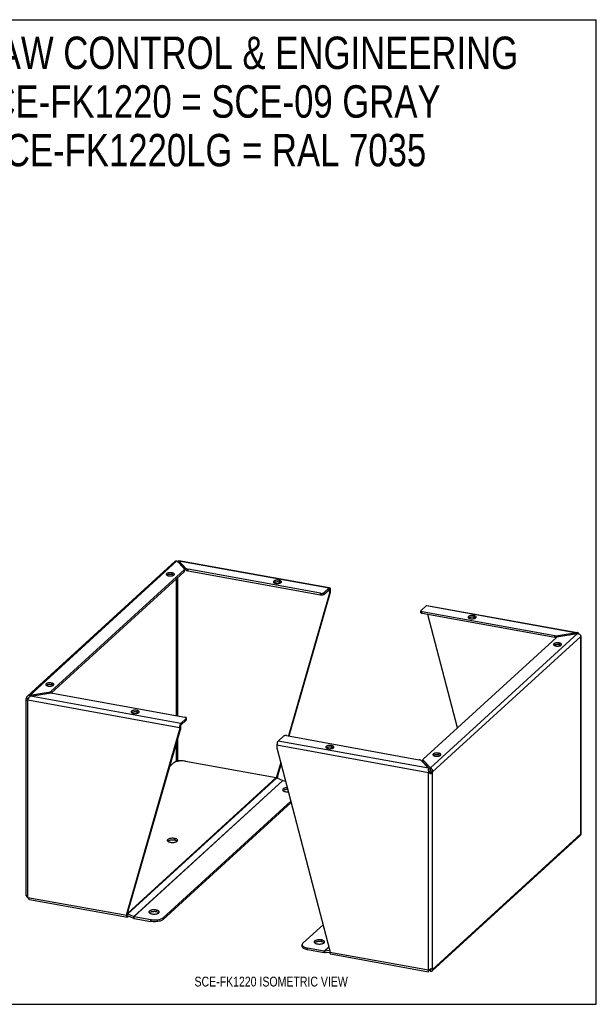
# Model space of a CAD drawing. Header units: inches. Extents: x 0 to 68.8, y 0 to 53.1.
# Tile 2 of 2: x 37.6 to 68.8, y 0 to 53.1. Entities that reach past the tile are written whole.
import ezdxf

# ---------------------------------------------------------------- set-up
doc = ezdxf.new("R2010")
doc.units = ezdxf.units.IN
doc.header["$LTSCALE"] = 3.78125
doc.header["$MEASUREMENT"] = 0
doc.layers.get('0').update_dxf_attribs({"linetype": 'CONTINUOUS'})
doc.layers.add('DIMENSIONS', color=7, linetype='CONTINUOUS')
doc.styles.get("Standard").update_dxf_attribs({"font": 'txt', "width": 0.8})

msp = doc.modelspace()

# ---------------------------------------------------------------- linework, layer by layer
at = {"color": 7, "linetype": 'Continuous'}
for p, q in [((0, 53.125), (68.75, 53.125)), ((68.75, 0), (68.75, 53.125)), ((46.212, 23.934), (46.212, 23.839)), ((46.193, 23.852), (46.19, 23.847)), ((46.602, 23.426), (46.212, 23.839)), ((46.245, 23.804), (46.214, 23.81)), ((46.497, 23.342), (46.497, 23.437)), ((46.516, 23.379), (46.516, 23.437)), ((46.602, 23.426), (46.602, 23.521)), ((46.718, 23.377), (46.718, 23.472)), ((53.872, 22.081), (46.718, 23.377)), ((46.497, 23.342), (39.325, 16.791)), ((45.621, 23.174), (45.596, 23.165)), ((45.649, 23.182), (45.621, 23.174)), ((45.848, 23.281), (45.848, 23.186)), ((45.943, 23.153), (45.929, 23.161)), ((46.085, 15.572), (46.085, 22.966)), ((46.168, 15.557), (46.168, 23.042)), ((51.628, 22.875), (51.628, 22.78)), ((51.401, 22.768), (51.377, 22.758)), ((51.43, 22.775), (51.401, 22.768)), ((51.724, 22.746), (51.709, 22.754)), ((54.037, 22.107), (54.325, 22.37)), ((54.35, 22.336), (54.298, 22.346)), ((54.325, 22.37), (54.325, 22.465)), ((54.35, 22.336), (54.393, 22.375)), ((54.35, 22.347), (54.35, 22.336)), ((54.35, 22.336), (54.35, 22.177)), ((54.35, 22.177), (52.133, 14.477)), ((53.872, 22.081), (53.872, 22.176)), ((54.037, 22.107), (54.037, 22.202)), ((54.393, 22.216), (54.35, 22.177)), ((59.282, 21.134), (59.282, 21.229)), ((59.356, 21.088), (59.356, 21.183)), ((66.51, 19.792), (59.356, 21.088)), ((61.252, 14.916), (59.657, 21.034)), ((61.907, 20.865), (61.882, 20.855)), ((61.935, 20.873), (61.907, 20.865)), ((62.134, 20.972), (62.134, 20.877)), ((62.229, 20.843), (62.215, 20.852)), ((66.51, 19.792), (66.51, 19.888)), ((66.537, 19.788), (66.51, 19.792)), ((66.678, 19.837), (66.678, 19.886)), ((67.694, 20.044), (67.694, 19.997)), ((66.518, 19.39), (66.493, 19.38)), ((66.547, 19.398), (66.518, 19.39)), ((66.745, 19.497), (66.745, 19.402)), ((66.84, 19.368), (66.826, 19.377)), ((39.113, 17.229), (39.088, 17.22)), ((39.141, 17.237), (39.113, 17.229)), ((39.34, 17.336), (39.34, 17.241)), ((39.435, 17.207), (39.421, 17.216)), ((37.991, 16.515), (38.086, 16.497)), ((38.083, 16.482), (38.086, 16.497)), ((38.121, 16.529), (38.086, 16.497)), ((38.174, 16.668), (38.174, 16.599)), ((39.19, 16.779), (39.19, 16.826)), ((39.312, 16.791), (39.312, 16.873)), ((38.041, 16.411), (38.025, 16.404)), ((43.724, 15.754), (43.699, 15.745)), ((43.753, 15.762), (43.724, 15.754)), ((43.951, 15.861), (43.951, 15.766)), ((44.046, 15.732), (44.032, 15.741)), ((46.614, 15.326), (46.614, 15.421)), ((46.625, 15.346), (46.625, 15.421)), ((46.3, 14.982), (46.258, 14.944)), ((46.3, 14.982), (46.3, 14.823)), ((46.614, 15.326), (46.326, 15.062)), ((46.326, 15.062), (46.326, 15.158)), ((43.447, 4.916), (46.3, 14.823)), ((46.168, 13.16), (46.168, 14.364)), ((46.258, 14.785), (46.3, 14.823)), ((46.085, 13.147), (46.085, 14.078)), ((54.23, 13.852), (54.205, 13.842)), ((54.258, 13.86), (54.23, 13.852)), ((54.457, 13.959), (54.457, 13.864)), ((54.552, 13.83), (54.538, 13.838)), ((60.011, 13.445), (59.986, 13.435)), ((60.039, 13.453), (60.011, 13.445)), ((60.237, 13.552), (60.237, 13.457)), ((60.333, 13.423), (60.318, 13.432)), ((46.085, 13.147), (45.983, 13.053)), ((46.1, 13.193), (46.094, 13.178)), ((46.12, 13.235), (46.126, 13.227)), ((46.331, 13.13), (46.168, 13.16)), ((51.72, 13.043), (51.497, 12.27)), ((59.391, 13.102), (59.391, 13.165)), ((59.405, 13.07), (59.405, 13.165)), ((59.795, 12.657), (59.405, 13.07)), ((59.795, 12.752), (59.795, 12.657)), ((51.539, 12.309), (51.497, 12.27)), ((51.497, 12.27), (51.497, 12.22)), ((51.516, 12.212), (51.539, 12.233)), ((59.695, 12.737), (59.695, 12.684)), ((59.696, 12.51), (59.739, 12.549)), ((59.781, 12.482), (59.771, 12.496)), ((59.786, 12.474), (59.781, 12.482)), ((59.794, 12.465), (59.786, 12.474)), ((59.794, 12.487), (59.787, 12.473)), ((59.824, 12.433), (59.794, 12.465)), ((59.813, 12.531), (59.807, 12.516)), ((59.821, 12.561), (59.916, 12.544)), ((51.866, 11.542), (51.848, 11.528)), ((45.366, 4.575), (52.281, 10.892)), ((45.637, 8.811), (45.619, 8.797)), ((45.989, 8.949), (45.989, 8.854)), ((46.129, 8.798), (46.11, 8.813)), ((37.999, 5.855), (37.991, 5.856)), ((43.405, 4.877), (43.447, 4.916)), ((43.447, 4.841), (43.405, 4.802)), ((43.447, 4.841), (43.447, 4.916)), ((43.448, 4.83), (43.447, 4.841)), ((43.452, 4.811), (43.471, 4.878)), ((43.455, 4.787), (43.765, 4.648)), ((44.646, 4.946), (44.629, 4.933)), ((44.999, 5.085), (44.999, 4.99)), ((45.139, 4.934), (45.119, 4.948)), ((43.472, 4.779), (43.472, 4.712)), ((43.765, 4.648), (43.79, 4.735)), ((43.805, 4.635), (43.805, 4.73)), ((43.805, 4.635), (44.706, 4.472)), ((44.706, 4.472), (44.706, 4.567)), ((45.366, 4.575), (45.366, 4.67)), ((52.871, 3.126), (52.871, 3.221)), ((53.565, 3.331), (53.547, 3.318)), ((53.917, 3.47), (53.917, 3.375)), ((54.058, 3.319), (54.038, 3.333)), ((53.168, 2.94), (53.168, 3.035)), ((54.069, 2.777), (53.168, 2.94)), ((54.069, 2.777), (54.069, 2.872)), ((54.108, 2.775), (54.084, 2.871)), ((54.369, 2.797), (54.108, 2.775)), ((59.694, 1.807), (59.696, 1.814)), ((59.695, 1.774), (59.695, 1.827)), ((59.783, 1.897), (59.795, 1.885)), ((59.819, 1.906), (59.795, 1.885)), ((59.795, 1.79), (59.795, 1.885)), ((59.815, 1.919), (59.817, 1.913)), ((59.817, 1.913), (59.824, 1.897)), ((59.916, 1.886), (59.821, 1.903)), ((0, 0), (68.75, 0))]:
    msp.add_line(p, q, dxfattribs=at)
at = {"color": 3, "linetype": 'Continuous'}
for p, q in [((38.174, 16.668), (46.112, 23.919)), ((46.112, 23.919), (46.501, 23.506)), ((46.212, 23.934), (46.216, 23.943)), ((46.602, 23.521), (46.212, 23.934)), ((46.219, 23.933), (54.325, 22.465)), ((46.222, 23.95), (54.328, 22.482)), ((38.062, 16.638), (46.016, 23.904)), ((46.497, 23.437), (39.312, 16.873)), ((46.182, 23.844), (46.19, 23.847)), ((53.872, 22.176), (46.718, 23.472)), ((45.569, 23.156), (45.589, 23.144)), ((45.868, 23.123), (45.896, 23.131)), ((45.896, 23.131), (45.921, 23.141)), ((51.35, 22.749), (51.369, 22.737)), ((51.648, 22.716), (51.677, 22.724)), ((51.677, 22.724), (51.702, 22.734)), ((54.037, 22.202), (54.325, 22.465)), ((54.393, 22.375), (54.393, 22.216)), ((54.393, 22.216), (52.162, 14.472)), ((59.293, 21.25), (59.581, 21.513)), ((59.581, 21.513), (67.694, 20.044)), ((59.611, 21.525), (67.724, 20.056)), ((66.51, 19.888), (59.356, 21.183)), ((61.855, 20.846), (61.875, 20.835)), ((62.154, 20.814), (62.182, 20.822)), ((62.182, 20.822), (62.207, 20.831)), ((59.41, 13.234), (66.595, 19.798)), ((67.732, 20.003), (59.795, 12.752)), ((59.916, 12.544), (67.916, 19.852)), ((67.694, 20.044), (66.678, 19.886)), ((66.717, 19.845), (67.732, 20.003)), ((67.923, 19.848), (67.916, 19.852)), ((67.916, 9.194), (67.916, 19.852)), ((67.917, 19.834), (67.919, 19.829)), ((67.93, 9.261), (67.93, 19.839)), ((66.467, 19.371), (66.486, 19.36)), ((66.765, 19.339), (66.794, 19.347)), ((66.794, 19.347), (66.819, 19.356)), ((39.061, 17.211), (39.081, 17.199)), ((39.36, 17.178), (39.388, 17.186)), ((39.388, 17.186), (39.413, 17.195)), ((39.19, 16.826), (38.174, 16.668)), ((38.213, 16.627), (39.228, 16.785)), ((46.326, 15.158), (38.213, 16.627)), ((39.397, 16.783), (46.55, 15.488)), ((37.977, 5.869), (37.977, 16.388)), ((38.039, 16.409), (38.009, 16.397)), ((38.076, 5.767), (38.076, 16.425)), ((38.076, 16.425), (46.258, 14.944)), ((43.672, 15.735), (43.692, 15.724)), ((43.971, 15.703), (44, 15.711)), ((44, 15.711), (44.024, 15.72)), ((46.614, 15.421), (46.326, 15.158)), ((46.258, 14.944), (46.258, 14.785)), ((43.405, 4.877), (46.258, 14.785)), ((51.87, 14.469), (51.582, 14.206)), ((52.035, 14.495), (59.189, 13.199)), ((51.514, 13.992), (51.514, 13.833)), ((51.514, 13.992), (59.696, 12.51)), ((51.514, 13.833), (54.367, 2.892)), ((59.695, 12.737), (51.582, 14.206)), ((54.178, 13.833), (54.198, 13.821)), ((54.505, 13.808), (54.53, 13.818)), ((54.477, 13.8), (54.505, 13.808)), ((59.959, 13.426), (59.978, 13.415)), ((60.258, 13.394), (60.286, 13.402)), ((60.286, 13.402), (60.311, 13.411)), ((45.728, 12.836), (45.92, 13.011)), ((46.58, 13.114), (51.465, 12.229)), ((51.735, 12.987), (51.539, 12.309)), ((59.305, 13.15), (59.695, 12.737)), ((59.795, 12.752), (59.405, 13.165)), ((43.447, 4.904), (51.465, 12.229)), ((51.539, 12.309), (51.539, 12.233)), ((59.683, 12.666), (59.681, 12.642)), ((59.717, 12.494), (59.696, 12.51)), ((59.696, 1.852), (59.696, 12.51)), ((59.738, 12.48), (59.717, 12.494)), ((59.76, 12.467), (59.738, 12.48)), ((59.844, 12.45), (59.824, 12.433)), ((59.916, 1.886), (59.916, 12.544)), ((43.471, 4.878), (51.504, 12.217)), ((43.79, 4.735), (51.823, 12.074)), ((43.805, 4.73), (51.838, 12.069)), ((51.504, 12.217), (51.823, 12.074)), ((51.838, 12.069), (51.981, 12.043)), ((51.849, 11.527), (51.869, 11.513)), ((45.366, 4.67), (52.261, 10.969)), ((59.891, 1.804), (67.861, 9.085)), ((59.916, 1.886), (67.916, 9.194)), ((45.62, 8.796), (45.64, 8.782)), ((46.113, 8.784), (46.132, 8.798)), ((37.981, 5.876), (37.988, 5.88)), ((37.991, 5.856), (37.996, 5.835)), ((38.009, 5.839), (38.023, 5.82)), ((38.023, 5.82), (38.039, 5.801)), ((38.076, 5.767), (43.405, 4.802)), ((38.163, 5.656), (43.443, 4.7)), ((43.405, 4.802), (43.405, 4.877)), ((43.471, 4.878), (43.79, 4.735)), ((44.63, 4.932), (44.649, 4.917)), ((45.122, 4.919), (45.141, 4.934)), ((43.522, 4.757), (43.472, 4.712)), ((43.805, 4.73), (44.706, 4.567)), ((54.001, 4.296), (52.914, 3.303)), ((53.548, 3.317), (53.568, 3.302)), ((54.041, 3.304), (54.06, 3.319)), ((54.069, 2.872), (53.168, 3.035)), ((54.314, 3.096), (54.069, 2.872)), ((54.317, 3.084), (54.084, 2.871)), ((54.367, 2.896), (54.084, 2.871)), ((54.367, 2.892), (54.367, 2.817)), ((54.367, 2.817), (59.696, 1.852)), ((54.371, 2.773), (54.375, 2.754)), ((54.405, 2.715), (59.685, 1.759)), ((59.696, 1.852), (59.69, 1.83)), ((59.696, 1.852), (59.717, 1.861)), ((59.724, 1.865), (59.795, 1.79)), ((59.76, 1.883), (59.782, 1.896)), ((59.782, 1.896), (59.803, 1.91)), ((59.803, 1.91), (59.824, 1.925)), ((59.824, 1.925), (59.844, 1.917)), ((59.844, 1.917), (59.862, 1.909)), ((59.862, 1.909), (59.894, 1.896))]:
    msp.add_line(p, q, dxfattribs=at)
for points in [[(46.016, 23.904), (46.02, 23.908), (46.035, 23.917), (46.052, 23.923), (46.071, 23.925), (46.091, 23.924), (46.112, 23.919)], [(46.216, 23.943), (46.219, 23.949), (46.222, 23.95)], [(46.497, 23.437), (46.507, 23.448), (46.513, 23.46), (46.516, 23.471), (46.516, 23.474)], [(46.516, 23.474), (46.515, 23.483), (46.51, 23.494), (46.501, 23.506)], [(46.602, 23.521), (46.614, 23.511), (46.629, 23.501), (46.648, 23.492), (46.669, 23.484), (46.692, 23.477), (46.718, 23.472)], [(45.848, 23.281), (45.815, 23.286), (45.781, 23.289), (45.747, 23.289), (45.713, 23.287), (45.68, 23.283), (45.649, 23.277), (45.621, 23.269), (45.596, 23.26), (45.575, 23.249), (45.559, 23.236), (45.547, 23.223), (45.541, 23.209), (45.54, 23.2)], [(45.54, 23.2), (45.54, 23.196), (45.545, 23.182), (45.554, 23.168), (45.569, 23.156)], [(45.589, 23.144), (45.612, 23.134), (45.639, 23.126), (45.67, 23.119)], [(45.67, 23.119), (45.702, 23.114), (45.736, 23.112), (45.77, 23.111), (45.804, 23.113), (45.837, 23.117), (45.868, 23.123)], [(45.977, 23.2), (45.977, 23.205), (45.973, 23.219), (45.963, 23.232), (45.948, 23.245), (45.929, 23.256), (45.905, 23.266), (45.878, 23.275), (45.848, 23.281)], [(45.921, 23.141), (45.942, 23.152), (45.958, 23.164)], [(45.958, 23.164), (45.97, 23.177), (45.976, 23.191), (45.977, 23.2)], [(51.628, 22.875), (51.595, 22.879), (51.562, 22.882), (51.528, 22.882), (51.494, 22.88), (51.461, 22.876), (51.43, 22.87), (51.401, 22.863), (51.377, 22.853), (51.356, 22.842), (51.339, 22.83), (51.328, 22.816), (51.322, 22.803), (51.32, 22.793)], [(51.758, 22.793), (51.757, 22.798), (51.753, 22.812), (51.743, 22.825), (51.729, 22.838), (51.709, 22.849), (51.685, 22.86), (51.659, 22.868), (51.628, 22.875)], [(51.32, 22.793), (51.321, 22.789), (51.325, 22.775), (51.335, 22.762), (51.35, 22.749)], [(51.369, 22.737), (51.393, 22.727), (51.42, 22.719), (51.45, 22.712)], [(51.45, 22.712), (51.483, 22.707), (51.516, 22.705), (51.551, 22.705), (51.585, 22.706), (51.617, 22.71), (51.648, 22.716)], [(51.702, 22.734), (51.722, 22.745), (51.739, 22.757)], [(51.739, 22.757), (51.75, 22.77), (51.757, 22.784), (51.758, 22.793)], [(54.325, 22.465), (54.336, 22.473), (54.346, 22.477), (54.355, 22.477)], [(54.355, 22.477), (54.356, 22.477), (54.365, 22.473)], [(54.365, 22.473), (54.373, 22.464), (54.38, 22.453), (54.385, 22.437), (54.389, 22.419), (54.392, 22.398), (54.393, 22.375)], [(53.872, 22.176), (53.895, 22.173), (53.919, 22.172), (53.944, 22.173), (53.967, 22.175), (53.989, 22.18), (54.009, 22.186), (54.024, 22.193), (54.037, 22.202)], [(59.293, 21.25), (59.285, 21.24), (59.282, 21.231), (59.282, 21.229)], [(59.581, 21.513), (59.592, 21.521), (59.602, 21.525), (59.611, 21.525)], [(59.282, 21.229), (59.284, 21.221), (59.29, 21.211), (59.301, 21.202), (59.316, 21.194), (59.335, 21.188), (59.356, 21.183)], [(62.134, 20.972), (62.101, 20.977), (62.068, 20.979), (62.033, 20.98), (61.999, 20.978), (61.966, 20.974), (61.935, 20.968), (61.907, 20.96), (61.882, 20.95), (61.861, 20.939), (61.845, 20.927), (61.834, 20.914), (61.827, 20.9), (61.826, 20.891)], [(61.826, 20.891), (61.826, 20.886), (61.831, 20.872), (61.841, 20.859), (61.855, 20.846)], [(61.875, 20.835), (61.898, 20.825), (61.925, 20.816), (61.956, 20.81)], [(61.956, 20.81), (61.989, 20.805), (62.022, 20.802), (62.056, 20.802), (62.09, 20.804), (62.123, 20.808), (62.154, 20.814)], [(62.264, 20.891), (62.263, 20.896), (62.259, 20.909), (62.249, 20.923), (62.234, 20.935), (62.215, 20.947), (62.191, 20.957), (62.164, 20.965), (62.134, 20.972)], [(62.207, 20.831), (62.228, 20.842), (62.245, 20.855)], [(62.245, 20.855), (62.256, 20.868), (62.262, 20.882), (62.264, 20.891)], [(66.51, 19.888), (66.537, 19.883), (66.565, 19.881), (66.594, 19.88), (66.623, 19.88), (66.651, 19.882), (66.678, 19.886)], [(66.717, 19.845), (66.691, 19.84), (66.667, 19.834), (66.645, 19.826), (66.625, 19.818), (66.609, 19.808), (66.595, 19.798)], [(67.744, 20.052), (67.729, 20.053), (67.711, 20.051), (67.694, 20.044)], [(67.732, 20.003), (67.759, 20), (67.786, 19.993), (67.811, 19.983), (67.834, 19.969), (67.856, 19.953), (67.874, 19.935), (67.89, 19.916), (67.902, 19.895), (67.911, 19.873), (67.916, 19.852)], [(67.762, 20.047), (67.746, 20.052), (67.744, 20.052)], [(67.79, 20.024), (67.777, 20.037), (67.762, 20.047)], [(67.818, 19.979), (67.814, 19.988), (67.803, 20.007), (67.79, 20.024)], [(67.93, 19.839), (67.93, 19.84), (67.928, 19.844), (67.923, 19.848)], [(66.745, 19.497), (66.712, 19.502), (66.679, 19.504), (66.645, 19.505), (66.61, 19.503), (66.578, 19.499), (66.547, 19.493), (66.518, 19.485), (66.493, 19.475), (66.473, 19.464), (66.456, 19.452), (66.445, 19.439), (66.438, 19.425), (66.437, 19.416)], [(66.437, 19.416), (66.438, 19.411), (66.442, 19.397), (66.452, 19.384), (66.467, 19.371)], [(66.486, 19.36), (66.51, 19.35), (66.536, 19.341), (66.567, 19.335)], [(66.567, 19.335), (66.6, 19.33), (66.633, 19.327), (66.667, 19.327), (66.701, 19.329), (66.734, 19.333), (66.765, 19.339)], [(66.875, 19.416), (66.874, 19.421), (66.87, 19.434), (66.86, 19.448), (66.845, 19.46), (66.826, 19.472), (66.802, 19.482), (66.775, 19.49), (66.745, 19.497)], [(66.819, 19.356), (66.839, 19.367), (66.856, 19.38)], [(66.856, 19.38), (66.867, 19.393), (66.874, 19.407), (66.875, 19.416)], [(39.34, 17.336), (39.307, 17.341), (39.274, 17.344), (39.239, 17.344), (39.205, 17.342), (39.172, 17.338), (39.141, 17.332), (39.113, 17.324), (39.088, 17.315), (39.067, 17.303), (39.051, 17.291), (39.04, 17.278), (39.033, 17.264), (39.032, 17.255)], [(39.032, 17.255), (39.032, 17.25), (39.037, 17.237), (39.047, 17.223), (39.061, 17.211)], [(39.081, 17.199), (39.104, 17.189), (39.131, 17.181), (39.162, 17.174)], [(39.162, 17.174), (39.195, 17.169), (39.228, 17.167), (39.262, 17.166), (39.296, 17.168), (39.329, 17.172), (39.36, 17.178)], [(39.47, 17.255), (39.469, 17.26), (39.465, 17.274), (39.455, 17.287), (39.44, 17.3), (39.421, 17.311), (39.397, 17.321), (39.37, 17.33), (39.34, 17.336)], [(39.413, 17.195), (39.434, 17.207), (39.451, 17.219)], [(39.451, 17.219), (39.462, 17.232), (39.468, 17.246), (39.47, 17.255)], [(37.977, 16.447), (37.977, 16.451), (37.979, 16.473), (37.984, 16.494), (37.991, 16.515)], [(38.046, 16.623), (38.033, 16.61), (38.017, 16.589), (38.005, 16.566), (37.996, 16.541), (37.991, 16.515)], [(38.174, 16.668), (38.147, 16.667), (38.121, 16.663), (38.096, 16.655), (38.072, 16.643), (38.051, 16.628), (38.046, 16.623)], [(38.076, 16.425), (38.083, 16.449), (38.093, 16.473)], [(38.093, 16.473), (38.104, 16.497), (38.116, 16.521), (38.13, 16.545), (38.145, 16.566), (38.161, 16.586), (38.178, 16.603), (38.195, 16.616), (38.213, 16.627)], [(39.19, 16.826), (39.216, 16.831), (39.24, 16.837), (39.262, 16.845), (39.282, 16.853), (39.298, 16.863), (39.312, 16.873)], [(39.397, 16.783), (39.369, 16.787), (39.342, 16.79), (39.313, 16.791), (39.284, 16.791), (39.256, 16.789), (39.228, 16.785)], [(37.988, 16.388), (37.981, 16.409), (37.978, 16.43), (37.977, 16.447)], [(38.009, 16.397), (37.997, 16.392), (37.988, 16.388)], [(38.076, 16.425), (38.056, 16.417), (38.039, 16.409)], [(43.951, 15.861), (43.918, 15.866), (43.885, 15.868), (43.85, 15.869), (43.816, 15.867), (43.784, 15.863), (43.753, 15.857), (43.724, 15.849), (43.699, 15.84), (43.678, 15.828), (43.662, 15.816), (43.651, 15.803), (43.644, 15.789), (43.643, 15.78)], [(43.643, 15.78), (43.644, 15.775), (43.648, 15.761), (43.658, 15.748), (43.672, 15.735)], [(43.692, 15.724), (43.716, 15.714), (43.742, 15.705), (43.773, 15.699)], [(43.773, 15.699), (43.806, 15.694), (43.839, 15.691), (43.873, 15.691), (43.907, 15.693), (43.94, 15.697), (43.971, 15.703)], [(44.081, 15.78), (44.08, 15.785), (44.076, 15.798), (44.066, 15.812), (44.051, 15.824), (44.032, 15.836), (44.008, 15.846), (43.981, 15.854), (43.951, 15.861)], [(44.024, 15.72), (44.045, 15.732), (44.062, 15.744)], [(44.062, 15.744), (44.073, 15.757), (44.079, 15.771), (44.081, 15.78)], [(46.616, 15.46), (46.605, 15.469), (46.59, 15.476), (46.572, 15.483), (46.55, 15.488)], [(46.614, 15.421), (46.622, 15.43), (46.625, 15.44), (46.625, 15.441)], [(46.625, 15.441), (46.623, 15.45), (46.616, 15.46)], [(46.265, 15.019), (46.261, 14.994), (46.259, 14.968), (46.258, 14.944)], [(46.295, 15.113), (46.286, 15.092), (46.278, 15.069), (46.271, 15.045), (46.265, 15.019)], [(46.326, 15.158), (46.315, 15.146), (46.305, 15.131), (46.295, 15.113)], [(52.035, 14.495), (52.011, 14.498), (51.987, 14.499), (51.963, 14.498), (51.939, 14.496), (51.917, 14.491), (51.898, 14.485), (51.882, 14.478), (51.87, 14.469)], [(51.582, 14.206), (51.571, 14.194), (51.561, 14.179), (51.551, 14.161), (51.542, 14.14), (51.534, 14.117), (51.527, 14.093), (51.521, 14.067), (51.517, 14.042), (51.515, 14.017), (51.514, 13.992)], [(54.457, 13.959), (54.424, 13.963), (54.391, 13.966), (54.356, 13.966), (54.322, 13.965), (54.289, 13.961), (54.258, 13.955), (54.23, 13.947), (54.205, 13.937), (54.184, 13.926), (54.168, 13.914), (54.156, 13.901), (54.15, 13.887), (54.149, 13.878)], [(54.149, 13.878), (54.149, 13.873), (54.154, 13.859), (54.163, 13.846), (54.178, 13.833)], [(54.198, 13.821), (54.221, 13.811), (54.248, 13.803), (54.279, 13.796)], [(54.586, 13.877), (54.586, 13.882), (54.582, 13.896), (54.572, 13.909), (54.557, 13.922), (54.538, 13.933), (54.514, 13.944), (54.487, 13.952), (54.457, 13.959)], [(54.53, 13.818), (54.551, 13.829), (54.568, 13.841)], [(54.568, 13.841), (54.579, 13.854), (54.585, 13.868), (54.586, 13.877)], [(54.279, 13.796), (54.311, 13.792), (54.345, 13.789), (54.379, 13.789), (54.413, 13.79), (54.446, 13.794), (54.477, 13.8)], [(60.237, 13.552), (60.204, 13.557), (60.171, 13.559), (60.137, 13.56), (60.103, 13.558), (60.07, 13.554), (60.039, 13.548), (60.011, 13.54), (59.986, 13.53), (59.965, 13.519), (59.948, 13.507), (59.937, 13.494), (59.931, 13.48), (59.929, 13.471)], [(59.929, 13.471), (59.93, 13.466), (59.934, 13.452), (59.944, 13.439), (59.959, 13.426)], [(59.978, 13.415), (60.002, 13.405), (60.029, 13.396), (60.059, 13.389)], [(60.059, 13.389), (60.092, 13.385), (60.125, 13.382), (60.16, 13.382), (60.194, 13.384), (60.227, 13.388), (60.258, 13.394)], [(60.367, 13.471), (60.367, 13.475), (60.362, 13.489), (60.352, 13.503), (60.338, 13.515), (60.318, 13.527), (60.295, 13.537), (60.268, 13.545), (60.237, 13.552)], [(60.311, 13.411), (60.332, 13.422), (60.348, 13.435)], [(60.348, 13.435), (60.359, 13.448), (60.366, 13.461), (60.367, 13.471)], [(46.082, 13.093), (46.032, 13.076), (45.988, 13.056), (45.95, 13.034), (45.92, 13.011)], [(46.58, 13.114), (46.518, 13.123), (46.455, 13.129), (46.389, 13.131), (46.324, 13.13), (46.26, 13.126), (46.197, 13.118), (46.138, 13.107), (46.082, 13.093)], [(59.305, 13.15), (59.293, 13.16), (59.277, 13.17), (59.259, 13.179), (59.238, 13.187), (59.215, 13.194), (59.189, 13.199)], [(59.41, 13.234), (59.4, 13.223), (59.393, 13.211), (59.391, 13.2), (59.391, 13.197)], [(59.391, 13.197), (59.392, 13.188), (59.397, 13.176), (59.405, 13.165)], [(59.916, 12.544), (59.917, 12.571), (59.915, 12.598), (59.909, 12.625), (59.9, 12.65), (59.887, 12.674), (59.872, 12.696), (59.855, 12.715), (59.836, 12.731), (59.816, 12.743), (59.795, 12.752)], [(51.465, 12.229), (51.472, 12.228), (51.478, 12.226), (51.485, 12.224), (51.491, 12.222), (51.498, 12.22), (51.504, 12.217)], [(51.539, 12.233), (51.539, 12.208), (51.538, 12.202)], [(59.681, 12.642), (59.682, 12.616), (59.683, 12.59), (59.686, 12.562)], [(59.695, 12.737), (59.691, 12.724), (59.688, 12.707), (59.685, 12.688), (59.683, 12.666)], [(59.686, 12.562), (59.69, 12.536), (59.696, 12.51)], [(59.824, 12.433), (59.803, 12.443), (59.782, 12.454), (59.76, 12.467)], [(59.916, 12.544), (59.906, 12.524), (59.894, 12.504), (59.879, 12.485), (59.862, 12.467), (59.844, 12.45)], [(51.823, 12.074), (51.826, 12.073), (51.828, 12.072), (51.83, 12.071), (51.833, 12.07), (51.835, 12.07), (51.838, 12.069)], [(52.073, 11.689), (52.061, 11.689), (52.022, 11.685), (51.985, 11.679), (51.95, 11.671), (51.918, 11.661), (51.89, 11.65), (51.866, 11.637), (51.847, 11.622), (51.833, 11.607), (51.825, 11.591), (51.823, 11.576)], [(51.823, 11.576), (51.826, 11.558), (51.835, 11.542), (51.849, 11.527)], [(51.869, 11.513), (51.893, 11.5), (51.922, 11.488), (51.954, 11.479), (51.989, 11.471)], [(51.989, 11.471), (52.028, 11.466), (52.066, 11.462), (52.106, 11.461), (52.132, 11.462)], [(67.916, 9.194), (67.911, 9.167), (67.902, 9.142), (67.89, 9.119), (67.874, 9.098), (67.861, 9.085)], [(67.916, 9.194), (67.923, 9.215), (67.928, 9.236), (67.93, 9.257), (67.93, 9.261)], [(45.989, 8.949), (45.951, 8.955), (45.912, 8.958), (45.872, 8.959), (45.832, 8.958), (45.793, 8.954), (45.756, 8.948), (45.72, 8.94), (45.689, 8.931), (45.661, 8.919), (45.637, 8.906), (45.618, 8.891), (45.604, 8.876), (45.596, 8.86), (45.594, 8.845)], [(45.594, 8.845), (45.597, 8.827), (45.606, 8.812), (45.62, 8.796)], [(45.64, 8.782), (45.664, 8.769), (45.693, 8.758), (45.725, 8.748), (45.76, 8.74)], [(45.76, 8.74), (45.799, 8.735), (45.837, 8.731), (45.877, 8.73), (45.917, 8.732), (45.957, 8.735), (45.994, 8.741), (46.029, 8.749), (46.061, 8.759), (46.089, 8.771), (46.113, 8.784)], [(46.156, 8.845), (46.153, 8.862), (46.144, 8.878), (46.129, 8.893), (46.11, 8.908), (46.086, 8.921), (46.057, 8.932), (46.025, 8.942), (45.989, 8.949)], [(46.132, 8.798), (46.145, 8.814), (46.153, 8.83), (46.156, 8.845)], [(37.977, 5.869), (37.978, 5.872), (37.981, 5.876)], [(37.991, 5.856), (37.984, 5.861), (37.979, 5.864), (37.977, 5.868), (37.977, 5.869)], [(37.988, 5.88), (37.997, 5.859), (38.009, 5.839)], [(37.996, 5.835), (38.005, 5.814), (38.017, 5.793)], [(38.017, 5.793), (38.033, 5.773), (38.051, 5.755), (38.072, 5.739), (38.089, 5.73)], [(38.039, 5.801), (38.056, 5.784), (38.076, 5.767)], [(38.163, 5.656), (38.161, 5.656), (38.145, 5.662), (38.13, 5.671), (38.116, 5.684), (38.104, 5.701), (38.093, 5.72), (38.083, 5.743), (38.076, 5.767)], [(43.433, 4.704), (43.425, 4.713), (43.418, 4.724), (43.412, 4.74), (43.408, 4.758), (43.406, 4.779), (43.405, 4.802)], [(43.447, 4.887), (43.452, 4.886), (43.458, 4.883), (43.465, 4.881), (43.471, 4.878)], [(44.999, 5.085), (44.96, 5.09), (44.922, 5.094), (44.882, 5.095), (44.842, 5.093), (44.802, 5.09), (44.765, 5.084), (44.73, 5.076), (44.698, 5.066), (44.67, 5.054), (44.646, 5.041), (44.627, 5.027), (44.614, 5.011), (44.605, 4.995), (44.603, 4.98)], [(44.603, 4.98), (44.606, 4.963), (44.615, 4.947), (44.63, 4.932)], [(44.649, 4.917), (44.673, 4.905), (44.702, 4.893), (44.734, 4.884), (44.77, 4.876)], [(44.77, 4.876), (44.808, 4.87), (44.847, 4.867), (44.887, 4.866), (44.927, 4.867), (44.966, 4.871), (45.003, 4.877), (45.038, 4.885), (45.07, 4.894), (45.098, 4.906), (45.122, 4.919)], [(45.165, 4.98), (45.162, 4.998), (45.153, 5.014), (45.139, 5.029), (45.119, 5.043), (45.095, 5.056), (45.066, 5.067), (45.034, 5.077), (44.999, 5.085)], [(45.141, 4.934), (45.155, 4.949), (45.163, 4.965), (45.165, 4.98)], [(43.443, 4.7), (43.442, 4.7), (43.433, 4.704)], [(43.472, 4.712), (43.462, 4.704), (43.452, 4.7), (43.443, 4.7)], [(43.79, 4.735), (43.792, 4.734), (43.795, 4.733), (43.797, 4.732), (43.8, 4.732), (43.802, 4.731), (43.805, 4.73)], [(44.706, 4.567), (44.768, 4.558), (44.831, 4.552), (44.896, 4.55), (44.961, 4.551), (45.026, 4.555), (45.088, 4.563), (45.148, 4.574), (45.203, 4.589), (45.253, 4.606), (45.298, 4.625), (45.335, 4.647), (45.366, 4.67)], [(52.914, 3.303), (52.892, 3.278), (52.877, 3.253), (52.871, 3.226), (52.871, 3.221)], [(52.871, 3.221), (52.874, 3.199), (52.885, 3.173), (52.904, 3.148)], [(53.917, 3.47), (53.879, 3.475), (53.84, 3.479), (53.8, 3.48), (53.76, 3.478), (53.721, 3.475), (53.684, 3.469), (53.649, 3.461), (53.617, 3.451), (53.589, 3.439), (53.565, 3.426), (53.546, 3.412), (53.532, 3.396), (53.524, 3.38), (53.522, 3.365)], [(53.522, 3.365), (53.525, 3.348), (53.534, 3.332), (53.548, 3.317)], [(53.568, 3.302), (53.592, 3.289), (53.621, 3.278), (53.653, 3.268), (53.689, 3.261)], [(53.689, 3.261), (53.727, 3.255), (53.766, 3.252), (53.806, 3.251), (53.846, 3.252), (53.885, 3.256), (53.922, 3.262), (53.957, 3.27), (53.989, 3.279), (54.017, 3.291), (54.041, 3.304)], [(54.084, 3.365), (54.081, 3.382), (54.072, 3.398), (54.058, 3.414), (54.038, 3.428), (54.014, 3.441), (53.985, 3.452), (53.953, 3.462), (53.917, 3.47)], [(54.06, 3.319), (54.074, 3.334), (54.082, 3.35), (54.084, 3.365)], [(52.904, 3.148), (52.932, 3.124), (52.967, 3.101), (53.009, 3.081), (53.057, 3.063), (53.11, 3.047), (53.168, 3.035)], [(54.084, 2.871), (54.081, 2.871), (54.079, 2.871), (54.076, 2.871), (54.074, 2.871), (54.071, 2.871), (54.069, 2.872)], [(54.367, 2.817), (54.368, 2.793), (54.371, 2.773)], [(54.375, 2.754), (54.38, 2.739), (54.387, 2.727), (54.395, 2.719), (54.404, 2.715), (54.405, 2.715)], [(59.69, 1.83), (59.686, 1.81), (59.683, 1.793), (59.682, 1.779), (59.681, 1.768)], [(59.681, 1.768), (59.683, 1.762), (59.685, 1.759), (59.685, 1.759)], [(59.685, 1.759), (59.688, 1.76), (59.691, 1.765), (59.695, 1.774)], [(59.717, 1.861), (59.738, 1.872), (59.76, 1.883)], [(59.795, 1.79), (59.816, 1.784), (59.836, 1.783), (59.855, 1.785), (59.872, 1.791), (59.887, 1.801), (59.891, 1.804)], [(59.891, 1.804), (59.9, 1.813), (59.909, 1.828), (59.915, 1.846), (59.917, 1.865), (59.916, 1.886)], [(59.894, 1.896), (59.906, 1.891), (59.916, 1.886)]]:
    msp.add_lwpolyline(points, dxfattribs=at)
at = {"color": 7, "linetype": 'Continuous'}
for points in [[(46.203, 23.847), (46.203, 23.847), (46.199, 23.847), (46.195, 23.845), (46.191, 23.842)], [(46.205, 23.877), (46.199, 23.865), (46.193, 23.852)], [(46.212, 23.839), (46.209, 23.844), (46.206, 23.846), (46.203, 23.847)], [(46.211, 23.896), (46.209, 23.887), (46.205, 23.877)], [(46.516, 23.379), (46.516, 23.376), (46.513, 23.365), (46.507, 23.353), (46.497, 23.342)], [(46.718, 23.377), (46.692, 23.382), (46.669, 23.389), (46.648, 23.397), (46.629, 23.406), (46.614, 23.416), (46.602, 23.426)], [(45.596, 23.165), (45.575, 23.154), (45.574, 23.153)], [(45.848, 23.186), (45.815, 23.191), (45.781, 23.194), (45.747, 23.194), (45.713, 23.192), (45.68, 23.188), (45.649, 23.182)], [(45.929, 23.161), (45.905, 23.171), (45.878, 23.18), (45.848, 23.186)], [(51.377, 22.758), (51.356, 22.747), (51.355, 22.746)], [(51.628, 22.78), (51.595, 22.784), (51.562, 22.787), (51.528, 22.787), (51.494, 22.785), (51.461, 22.781), (51.43, 22.775)], [(51.709, 22.754), (51.685, 22.765), (51.659, 22.773), (51.628, 22.78)], [(54.325, 22.37), (54.33, 22.374), (54.335, 22.375), (54.336, 22.375)], [(54.336, 22.375), (54.339, 22.373), (54.343, 22.37), (54.346, 22.364), (54.348, 22.356), (54.35, 22.347)], [(54.037, 22.107), (54.024, 22.098), (54.009, 22.091), (53.989, 22.085), (53.967, 22.08), (53.944, 22.078), (53.919, 22.077), (53.895, 22.078), (53.872, 22.081)], [(59.356, 21.088), (59.335, 21.093), (59.316, 21.099), (59.301, 21.107), (59.29, 21.116), (59.284, 21.126), (59.282, 21.134)], [(61.882, 20.855), (61.861, 20.844), (61.86, 20.844)], [(62.134, 20.877), (62.101, 20.882), (62.068, 20.884), (62.033, 20.885), (61.999, 20.883), (61.966, 20.879), (61.935, 20.873)], [(62.215, 20.852), (62.191, 20.862), (62.164, 20.87), (62.134, 20.877)], [(66.581, 19.785), (66.565, 19.786), (66.537, 19.788)], [(66.493, 19.38), (66.473, 19.369), (66.471, 19.368)], [(66.745, 19.402), (66.712, 19.407), (66.679, 19.409), (66.645, 19.41), (66.61, 19.408), (66.578, 19.404), (66.547, 19.398)], [(66.826, 19.377), (66.802, 19.387), (66.775, 19.395), (66.745, 19.402)], [(39.088, 17.22), (39.067, 17.208), (39.066, 17.208)], [(39.34, 17.241), (39.307, 17.246), (39.274, 17.248), (39.239, 17.249), (39.205, 17.247), (39.172, 17.243), (39.141, 17.237)], [(39.421, 17.216), (39.397, 17.226), (39.37, 17.235), (39.34, 17.241)], [(38.081, 16.447), (38.081, 16.45), (38.082, 16.466), (38.083, 16.482)], [(38.116, 16.547), (38.109, 16.54), (38.102, 16.531), (38.095, 16.52), (38.09, 16.509), (38.086, 16.497)], [(38.144, 16.565), (38.139, 16.563), (38.128, 16.556), (38.118, 16.549), (38.116, 16.547)], [(43.699, 15.745), (43.678, 15.733), (43.677, 15.733)], [(43.951, 15.766), (43.918, 15.771), (43.885, 15.773), (43.85, 15.774), (43.816, 15.772), (43.784, 15.768), (43.753, 15.762)], [(44.032, 15.741), (44.008, 15.751), (43.981, 15.759), (43.951, 15.766)], [(46.326, 15.062), (46.321, 15.057), (46.316, 15.049), (46.312, 15.04), (46.308, 15.029), (46.305, 15.018), (46.302, 15.006), (46.301, 14.994), (46.3, 14.982)], [(46.625, 15.346), (46.625, 15.345), (46.622, 15.335), (46.614, 15.326)], [(54.205, 13.842), (54.184, 13.831), (54.183, 13.83)], [(54.457, 13.864), (54.424, 13.868), (54.391, 13.871), (54.356, 13.871), (54.322, 13.869), (54.289, 13.866), (54.258, 13.86)], [(54.538, 13.838), (54.514, 13.849), (54.487, 13.857), (54.457, 13.864)], [(59.986, 13.435), (59.965, 13.424), (59.964, 13.423)], [(60.237, 13.457), (60.204, 13.462), (60.171, 13.464), (60.137, 13.465), (60.103, 13.463), (60.07, 13.459), (60.039, 13.453)], [(60.318, 13.432), (60.295, 13.442), (60.268, 13.45), (60.237, 13.457)], [(46.086, 13.093), (46.084, 13.1), (46.082, 13.111), (46.082, 13.123), (46.083, 13.135), (46.085, 13.147)], [(46.094, 13.178), (46.089, 13.162), (46.085, 13.147)], [(46.12, 13.235), (46.113, 13.222), (46.106, 13.207), (46.1, 13.193)], [(46.152, 13.187), (46.144, 13.2), (46.136, 13.212), (46.12, 13.235)], [(46.168, 13.16), (46.16, 13.173), (46.152, 13.187)], [(46.168, 13.16), (46.175, 13.149), (46.181, 13.138), (46.186, 13.128), (46.191, 13.117), (46.191, 13.117)], [(59.405, 13.07), (59.397, 13.081), (59.392, 13.093), (59.391, 13.102)], [(59.706, 12.615), (59.704, 12.622), (59.7, 12.634), (59.698, 12.647), (59.696, 12.659), (59.695, 12.67), (59.695, 12.681), (59.695, 12.684)], [(59.706, 12.615), (59.707, 12.612), (59.711, 12.602), (59.716, 12.592), (59.721, 12.581), (59.726, 12.57)], [(59.726, 12.57), (59.732, 12.559), (59.739, 12.549)], [(59.754, 12.522), (59.746, 12.535), (59.739, 12.549)], [(59.771, 12.496), (59.763, 12.509), (59.754, 12.522)], [(59.807, 12.516), (59.801, 12.501), (59.794, 12.487)], [(59.824, 12.597), (59.823, 12.608), (59.82, 12.619), (59.816, 12.629), (59.812, 12.638), (59.807, 12.646), (59.801, 12.652), (59.795, 12.657)], [(59.821, 12.561), (59.817, 12.546), (59.813, 12.531)], [(59.821, 12.561), (59.824, 12.573), (59.825, 12.585), (59.824, 12.597)], [(52.098, 11.595), (52.061, 11.594), (52.022, 11.59), (51.985, 11.584), (51.95, 11.576), (51.918, 11.566), (51.89, 11.555), (51.866, 11.542)], [(45.989, 8.854), (45.951, 8.86), (45.912, 8.863), (45.872, 8.864), (45.832, 8.863), (45.793, 8.859), (45.756, 8.853), (45.72, 8.845), (45.689, 8.836), (45.661, 8.824), (45.637, 8.811)], [(46.11, 8.813), (46.086, 8.826), (46.057, 8.837), (46.025, 8.847), (45.989, 8.854)], [(43.454, 4.807), (43.451, 4.813), (43.449, 4.82), (43.448, 4.83)], [(44.999, 4.99), (44.96, 4.995), (44.922, 4.999), (44.882, 5), (44.842, 4.998), (44.802, 4.995), (44.765, 4.989), (44.73, 4.981), (44.698, 4.971), (44.67, 4.959), (44.646, 4.946)], [(45.119, 4.948), (45.095, 4.961), (45.066, 4.972), (45.034, 4.982), (44.999, 4.99)], [(43.765, 4.648), (43.772, 4.645), (43.778, 4.643), (43.785, 4.64), (43.792, 4.638), (43.798, 4.637), (43.805, 4.635)], [(45.366, 4.575), (45.335, 4.552), (45.298, 4.53), (45.253, 4.511), (45.203, 4.494), (45.148, 4.479), (45.088, 4.468), (45.026, 4.46), (44.961, 4.456), (44.896, 4.455), (44.831, 4.457), (44.768, 4.463), (44.706, 4.472)], [(53.917, 3.375), (53.879, 3.38), (53.84, 3.384), (53.8, 3.384), (53.76, 3.383), (53.721, 3.38), (53.684, 3.374), (53.649, 3.366), (53.617, 3.356), (53.589, 3.344), (53.565, 3.331)], [(54.038, 3.333), (54.014, 3.346), (53.985, 3.357), (53.953, 3.367), (53.917, 3.375)], [(53.168, 2.94), (53.11, 2.952), (53.057, 2.968), (53.009, 2.986), (52.967, 3.006), (52.932, 3.029), (52.904, 3.053), (52.885, 3.078), (52.874, 3.104), (52.871, 3.126)], [(54.108, 2.775), (54.102, 2.774), (54.095, 2.774), (54.089, 2.774), (54.082, 2.775), (54.075, 2.776), (54.069, 2.777)], [(59.693, 1.805), (59.693, 1.803), (59.693, 1.804), (59.694, 1.807)], [(59.696, 1.814), (59.699, 1.822), (59.703, 1.833)], [(59.703, 1.833), (59.708, 1.845), (59.715, 1.857)], [(59.795, 1.885), (59.801, 1.881), (59.807, 1.879), (59.812, 1.878), (59.816, 1.878), (59.82, 1.88), (59.821, 1.881)], [(59.821, 1.881), (59.823, 1.883), (59.824, 1.887), (59.825, 1.892), (59.824, 1.897)]]:
    msp.add_lwpolyline(points, dxfattribs=at)

# ---------------------------------------------------------------- texts
at = {"layer": 'DIMENSIONS', "color": 2, "linetype": 'Continuous', "attachment_point": 2, "line_spacing_factor": 0.9}
for s, insert, char_height, width in [('SAGINAW CONTROL & ENGINEERING\\PSCE-FK1220 = SCE-09 GRAY\\PSCE-FK1220LG = RAL 7035\\P ', (47.576, 52.213), 1.75, 40.6), ('SCE-FK1220 ISOMETRIC VIEW', (51.201, 1.492), 0.53125, 10.625)]:
    msp.add_mtext(s, dxfattribs=dict(at, insert=insert, char_height=char_height, width=width))

doc.saveas('drawing.dxf')
